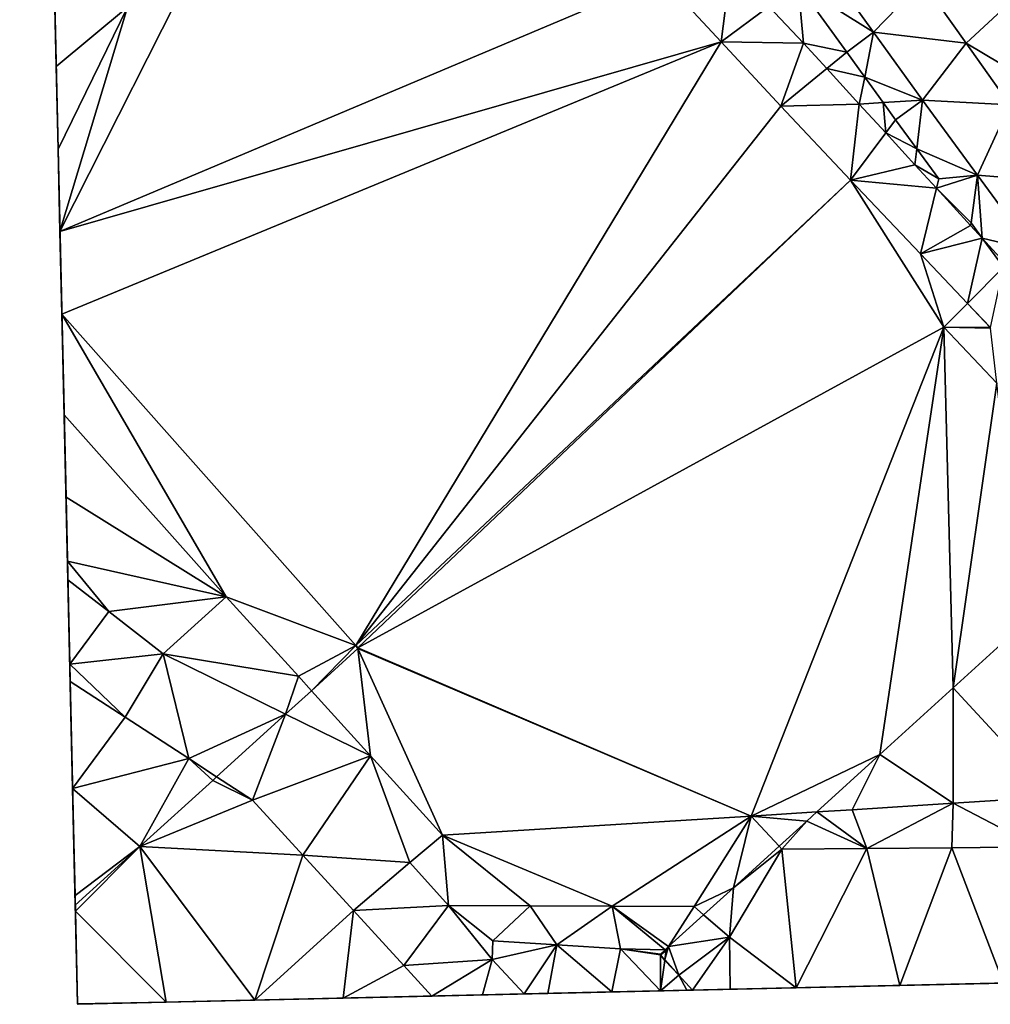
# Model space of a CAD drawing. Header units: inches. Extents: x 572956 to 573089, y 7035613 to 7035744.
# Tile 1 of 13: x 572956 to 573001, y 7035613 to 7035658. Entities that reach past the tile are written whole.
import ezdxf

# ---------------------------------------------------------------- set-up
doc = ezdxf.new("R2010")
doc.units = ezdxf.units.IN
doc.header["$MEASUREMENT"] = 0
doc.layers.add('Terreng_ortofoto', color=10, linetype='Continuous')

msp = doc.modelspace()

# ---------------------------------------------------------------- linework, layer by layer
at = {"layer": 'Terreng_ortofoto'}
for points in [[(572958.236, 7035652.486, 38.333), (572956.939, 7035709.277, 37.578), (572956.456, 7035730.422, 39.317)], [(572958.236, 7035652.486, 38.333), (572956.456, 7035730.422, 39.317), (572959.141, 7035612.858, 38.73)], [(572958.236, 7035652.486, 38.333), (572957.248, 7035695.75, 38), (572956.939, 7035709.277, 37.578)], [(572958.236, 7035652.486, 38.333), (572957.421, 7035688.18, 38.041), (572957.248, 7035695.75, 38)], [(572958.236, 7035652.486, 38.333), (572957.837, 7035669.991, 38.251), (572957.421, 7035688.18, 38.041)], [(572958.236, 7035652.486, 38.333), (572957.946, 7035665.219, 38.306), (572957.837, 7035669.991, 38.251)], [(572958.055, 7035660.446, 38.361), (572957.946, 7035665.219, 38.306), (572958.149, 7035656.312, 38.173)], [(572958.149, 7035656.312, 38.173), (572957.946, 7035665.219, 38.306), (572958.236, 7035652.486, 38.333)], [(572965.11, 7035662.098, 38.234), (572961.46, 7035659.064, 38.202), (572958.324, 7035648.66, 38.493)], [(572986.22, 7035660.435, 38.2), (572965.11, 7035662.098, 38.234), (572958.324, 7035648.66, 38.493)], [(572992.572, 7035660.104, 38.239), (572996.067, 7035657.903, 38.223), (572993.803, 7035661.047, 38.197)], [(572998.337, 7035660.247, 38.16), (572993.803, 7035661.047, 38.197), (572996.067, 7035657.903, 38.223)], [(572986.22, 7035660.435, 38.2), (572988.99, 7035657.452, 38.18), (572989.437, 7035660.98, 38.27)], [(572991.211, 7035659.097, 38.275), (572989.437, 7035660.98, 38.27), (572988.99, 7035657.452, 38.18)], [(572961.46, 7035659.064, 38.202), (572958.055, 7035660.446, 38.361), (572958.149, 7035656.312, 38.173)], [(572986.22, 7035660.435, 38.2), (572958.324, 7035648.66, 38.493), (572988.99, 7035657.452, 38.18)], [(572992.572, 7035660.104, 38.239), (572991.211, 7035659.097, 38.275), (572992.82, 7035657.39, 38.28)], [(572992.572, 7035660.104, 38.239), (572992.82, 7035657.39, 38.28), (572994.825, 7035656.976, 38.267)], [(572992.572, 7035660.104, 38.239), (572994.825, 7035656.976, 38.267), (572996.067, 7035657.903, 38.223)], [(572998.337, 7035660.247, 38.16), (572996.067, 7035657.903, 38.223), (573000.363, 7035657.394, 38.16)], [(572998.337, 7035660.247, 38.16), (573000.363, 7035657.394, 38.16), (573003.258, 7035660.086, 38.094)], [(573003.258, 7035660.086, 38.094), (573000.363, 7035657.394, 38.16), (573003.659, 7035655.43, 38.14)], [(572961.46, 7035659.064, 38.202), (572958.149, 7035656.312, 38.173), (572958.236, 7035652.486, 38.333)], [(572961.46, 7035659.064, 38.202), (572958.236, 7035652.486, 38.333), (572958.324, 7035648.66, 38.493)], [(572992.82, 7035657.39, 38.28), (572991.211, 7035659.097, 38.275), (572988.99, 7035657.452, 38.18)], [(572995.652, 7035655.826, 38.277), (572996.067, 7035657.903, 38.223), (572994.825, 7035656.976, 38.267)], [(572998.33, 7035654.76, 38.25), (572996.067, 7035657.903, 38.223), (572995.652, 7035655.826, 38.277)], [(573000.363, 7035657.394, 38.16), (572996.067, 7035657.903, 38.223), (572998.33, 7035654.76, 38.25)], [(572988.99, 7035657.452, 38.18), (572958.324, 7035648.66, 38.493), (572958.411, 7035644.833, 38.654)], [(572988.99, 7035657.452, 38.18), (572958.411, 7035644.833, 38.654), (572972.051, 7035629.464, 37.984)], [(572991.76, 7035654.47, 38.16), (572988.99, 7035657.452, 38.18), (572972.051, 7035629.464, 37.984)], [(572992.82, 7035657.39, 38.28), (572988.99, 7035657.452, 38.18), (572991.76, 7035654.47, 38.16)], [(572992.82, 7035657.39, 38.28), (572991.76, 7035654.47, 38.16), (572993.896, 7035656.216, 38.289)], [(572992.82, 7035657.39, 38.28), (572993.896, 7035656.216, 38.289), (572994.825, 7035656.976, 38.267)], [(573000.363, 7035657.394, 38.16), (572998.33, 7035654.76, 38.25), (573002.39, 7035654.54, 38.16)], [(573000.363, 7035657.394, 38.16), (573002.39, 7035654.54, 38.16), (573003.659, 7035655.43, 38.14)], [(572995.652, 7035655.826, 38.277), (572994.825, 7035656.976, 38.267), (572993.896, 7035656.216, 38.289)], [(572995.402, 7035654.572, 38.302), (572993.896, 7035656.216, 38.289), (572991.76, 7035654.47, 38.16)], [(572995.402, 7035654.572, 38.302), (572995.652, 7035655.826, 38.277), (572993.896, 7035656.216, 38.289)], [(572995.402, 7035654.572, 38.302), (572996.504, 7035654.643, 38.288), (572995.652, 7035655.826, 38.277)], [(572998.33, 7035654.76, 38.25), (572995.652, 7035655.826, 38.277), (572996.504, 7035654.643, 38.288)], [(572995.402, 7035654.572, 38.302), (572996.626, 7035653.238, 38.313), (572996.504, 7035654.643, 38.288)], [(572998.33, 7035654.76, 38.25), (572996.504, 7035654.643, 38.288), (572997.077, 7035653.847, 38.295)], [(572996.504, 7035654.643, 38.288), (572996.626, 7035653.238, 38.313), (572997.077, 7035653.847, 38.295)], [(572998.33, 7035654.76, 38.25), (572997.077, 7035653.847, 38.295), (572998.07, 7035652.493, 38.309)], [(572998.33, 7035654.76, 38.25), (572998.07, 7035652.493, 38.309), (573000.88, 7035651.28, 38.29)], [(573002.39, 7035654.54, 38.16), (572998.33, 7035654.76, 38.25), (573000.88, 7035651.28, 38.29)], [(572991.76, 7035654.47, 38.16), (572972.051, 7035629.464, 37.984), (572995, 7035651.047, 38.22)], [(572995.402, 7035654.572, 38.302), (572991.76, 7035654.47, 38.16), (572995, 7035651.047, 38.22)], [(572995.402, 7035654.572, 38.302), (572995, 7035651.047, 38.22), (572996.626, 7035653.238, 38.313)], [(573002.39, 7035654.54, 38.16), (573000.88, 7035651.28, 38.29), (573004.865, 7035650.955, 38.22)], [(572998.07, 7035652.493, 38.309), (572997.077, 7035653.847, 38.295), (572996.626, 7035653.238, 38.313)], [(572997.985, 7035651.755, 38.325), (572996.626, 7035653.238, 38.313), (572995, 7035651.047, 38.22)], [(572997.985, 7035651.755, 38.325), (572998.07, 7035652.493, 38.309), (572996.626, 7035653.238, 38.313)], [(572958.324, 7035648.66, 38.493), (572958.236, 7035652.486, 38.333), (572958.411, 7035644.833, 38.654)], [(572958.236, 7035652.486, 38.333), (572959.141, 7035612.858, 38.73), (572958.913, 7035622.843, 38.417)], [(572958.236, 7035652.486, 38.333), (572958.913, 7035622.843, 38.417), (572958.605, 7035636.34, 38.299)], [(572958.236, 7035652.486, 38.333), (572958.605, 7035636.34, 38.299), (572958.411, 7035644.833, 38.654)], [(572999.09, 7035651.1, 38.324), (572998.07, 7035652.493, 38.309), (572997.985, 7035651.755, 38.325)], [(572999.09, 7035651.1, 38.324), (573000.88, 7035651.28, 38.29), (572998.07, 7035652.493, 38.309)], [(572997.985, 7035651.755, 38.325), (572995, 7035651.047, 38.22), (572998.984, 7035650.665, 38.334)], [(572999.09, 7035651.1, 38.324), (572997.985, 7035651.755, 38.325), (572998.984, 7035650.665, 38.334)], [(572995, 7035651.047, 38.22), (572972.051, 7035629.464, 37.984), (572972.145, 7035629.359, 37.78)], [(572995, 7035651.047, 38.22), (572972.145, 7035629.359, 37.78), (572999.321, 7035644.227, 38.343)], [(572998.24, 7035647.623, 38.28), (572995, 7035651.047, 38.22), (572999.321, 7035644.227, 38.343)], [(572998.24, 7035647.623, 38.28), (572998.984, 7035650.665, 38.334), (572995, 7035651.047, 38.22)], [(572999.09, 7035651.1, 38.324), (572998.984, 7035650.665, 38.334), (573000.88, 7035651.28, 38.29)], [(573000.88, 7035651.28, 38.29), (572998.984, 7035650.665, 38.334), (573000.584, 7035649.061, 38.345)], [(573000.88, 7035651.28, 38.29), (573000.584, 7035649.061, 38.345), (573001.103, 7035648.353, 38.352)], [(573000.88, 7035651.28, 38.29), (573001.103, 7035648.353, 38.352), (573003.43, 7035647.8, 38.33)], [(573000.88, 7035651.28, 38.29), (573003.43, 7035647.8, 38.33), (573004.865, 7035650.955, 38.22)], [(572998.24, 7035647.623, 38.28), (573000.567, 7035648.937, 38.347), (572998.984, 7035650.665, 38.334)], [(573000.567, 7035648.937, 38.347), (573000.584, 7035649.061, 38.345), (572998.984, 7035650.665, 38.334)], [(572998.24, 7035647.623, 38.28), (573001.103, 7035648.353, 38.352), (573000.567, 7035648.937, 38.347)], [(573001.103, 7035648.353, 38.352), (573000.584, 7035649.061, 38.345), (573000.567, 7035648.937, 38.347)], [(572998.24, 7035647.623, 38.28), (573000.414, 7035645.326, 38.32), (573001.103, 7035648.353, 38.352)], [(573002.088, 7035647.009, 38.362), (573001.103, 7035648.353, 38.352), (573000.414, 7035645.326, 38.32)], [(573002.088, 7035647.009, 38.362), (573002.248, 7035647.104, 38.362), (573001.103, 7035648.353, 38.352)], [(573001.103, 7035648.353, 38.352), (573002.248, 7035647.104, 38.362), (573003.43, 7035647.8, 38.33)], [(572998.24, 7035647.623, 38.28), (572999.321, 7035644.227, 38.343), (573000.414, 7035645.326, 38.32)], [(573002.088, 7035647.009, 38.362), (573000.414, 7035645.326, 38.32), (573001.494, 7035644.214, 38.34)], [(572999.321, 7035644.227, 38.343), (573001.466, 7035644.215, 38.34), (573000.414, 7035645.326, 38.32)], [(573000.414, 7035645.326, 38.32), (573001.466, 7035644.215, 38.34), (573001.494, 7035644.214, 38.34)], [(572958.605, 7035636.34, 38.299), (572958.518, 7035640.165, 38.675), (572958.411, 7035644.833, 38.654)], [(572972.051, 7035629.464, 37.984), (572958.411, 7035644.833, 38.654), (572966.04, 7035631.72, 38.33)], [(572966.04, 7035631.72, 38.33), (572958.411, 7035644.833, 38.654), (572958.518, 7035640.165, 38.675)], [(572999.321, 7035644.227, 38.343), (572972.145, 7035629.359, 37.78), (572990.39, 7035621.561, 38.21)], [(572999.321, 7035644.227, 38.343), (572990.39, 7035621.561, 38.21), (572996.362, 7035624.421, 37.845)], [(572999.321, 7035644.227, 38.343), (572996.362, 7035624.421, 37.845), (572999.762, 7035627.513, 37.833)], [(572999.321, 7035644.227, 38.343), (573001.775, 7035641.633, 38.38), (573001.494, 7035644.185, 38.34)], [(572999.321, 7035644.227, 38.343), (573001.494, 7035644.185, 38.34), (573001.466, 7035644.215, 38.34)], [(572999.321, 7035644.227, 38.343), (572999.762, 7035627.513, 37.833), (573001.775, 7035641.633, 38.38)], [(573001.494, 7035644.214, 38.34), (573001.466, 7035644.215, 38.34), (573001.494, 7035644.185, 38.34)], [(573003.162, 7035630.604, 37.822), (573001.775, 7035641.633, 38.38), (572999.762, 7035627.513, 37.833)], [(572966.04, 7035631.72, 38.33), (572958.518, 7035640.165, 38.675), (572958.605, 7035636.34, 38.299)], [(572958.605, 7035636.34, 38.299), (572958.913, 7035622.843, 38.417), (572958.8, 7035627.803, 38.14)], [(572958.605, 7035636.34, 38.299), (572958.8, 7035627.803, 38.14), (572958.673, 7035633.378, 38.008)], [(572966.04, 7035631.72, 38.33), (572958.605, 7035636.34, 38.299), (572958.673, 7035633.378, 38.008)], [(572960.59, 7035631.04, 38.025), (572958.673, 7035633.378, 38.008), (572958.693, 7035632.516, 37.923)], [(572958.693, 7035632.516, 37.923), (572958.673, 7035633.378, 38.008), (572958.782, 7035628.599, 38.103)], [(572958.673, 7035633.378, 38.008), (572958.8, 7035627.803, 38.14), (572958.782, 7035628.599, 38.103)], [(572966.04, 7035631.72, 38.33), (572958.673, 7035633.378, 38.008), (572960.59, 7035631.04, 38.025)], [(572960.59, 7035631.04, 38.025), (572958.693, 7035632.516, 37.923), (572958.782, 7035628.599, 38.103)], [(572966.04, 7035631.72, 38.33), (572960.59, 7035631.04, 38.025), (572963.11, 7035629.08, 38.16)], [(572966.04, 7035631.72, 38.33), (572963.11, 7035629.08, 38.16), (572969.383, 7035628.04, 38.363)], [(572972.051, 7035629.464, 37.984), (572966.04, 7035631.72, 38.33), (572969.383, 7035628.04, 38.363)], [(572960.59, 7035631.04, 38.025), (572958.782, 7035628.599, 38.103), (572963.11, 7035629.08, 38.16)], [(573003.162, 7035630.604, 37.822), (572999.762, 7035627.513, 37.833), (573004.43, 7035622.45, 38.61)], [(572963.11, 7035629.08, 38.16), (572958.782, 7035628.599, 38.103), (572961.343, 7035626.147, 38.2)], [(572963.11, 7035629.08, 38.16), (572961.343, 7035626.147, 38.2), (572964.297, 7035624.223, 38.27)], [(572969.383, 7035628.04, 38.363), (572963.11, 7035629.08, 38.16), (572968.784, 7035626.279, 37.777)], [(572968.784, 7035626.279, 37.777), (572963.11, 7035629.08, 38.16), (572964.297, 7035624.223, 38.27)], [(572972.051, 7035629.464, 37.984), (572969.383, 7035628.04, 38.363), (572969.989, 7035627.373, 37.778)], [(572972.051, 7035629.464, 37.984), (572969.989, 7035627.373, 37.778), (572972.144, 7035629.331, 37.78)], [(572972.144, 7035629.331, 37.78), (572969.989, 7035627.373, 37.778), (572972.727, 7035624.36, 38.397)], [(572972.051, 7035629.464, 37.984), (572972.144, 7035629.331, 37.78), (572972.145, 7035629.359, 37.78)], [(572990.39, 7035621.561, 38.21), (572972.145, 7035629.359, 37.78), (572972.144, 7035629.331, 37.78)], [(572972.144, 7035629.331, 37.78), (572972.727, 7035624.36, 38.397), (572976.07, 7035620.68, 38.43)], [(572990.39, 7035621.561, 38.21), (572972.144, 7035629.331, 37.78), (572976.07, 7035620.68, 38.43)], [(572958.8, 7035627.803, 38.14), (572961.343, 7035626.147, 38.2), (572958.782, 7035628.599, 38.103)], [(572958.8, 7035627.803, 38.14), (572958.913, 7035622.843, 38.417), (572961.343, 7035626.147, 38.2)], [(572969.383, 7035628.04, 38.363), (572968.784, 7035626.279, 37.777), (572969.989, 7035627.373, 37.778)], [(572972.727, 7035624.36, 38.397), (572969.989, 7035627.373, 37.778), (572968.784, 7035626.279, 37.777)], [(572999.75, 7035622.154, 38.477), (572999.762, 7035627.513, 37.833), (572996.362, 7035624.421, 37.845)], [(572999.75, 7035622.154, 38.477), (573004.43, 7035622.45, 38.61), (572999.762, 7035627.513, 37.833)], [(572961.343, 7035626.147, 38.2), (572958.913, 7035622.843, 38.417), (572964.297, 7035624.223, 38.27)], [(572965.592, 7035623.379, 38.301), (572968.784, 7035626.279, 37.777), (572964.297, 7035624.223, 38.27)], [(572967.25, 7035622.3, 38.34), (572968.784, 7035626.279, 37.777), (572965.592, 7035623.379, 38.301)], [(572967.25, 7035622.3, 38.34), (572972.727, 7035624.36, 38.397), (572968.784, 7035626.279, 37.777)], [(572964.297, 7035624.223, 38.27), (572958.913, 7035622.843, 38.417), (572962.036, 7035620.148, 37.77)], [(572965.41, 7035623.214, 37.773), (572964.297, 7035624.223, 38.27), (572962.036, 7035620.148, 37.77)], [(572965.41, 7035623.214, 37.773), (572965.592, 7035623.379, 38.301), (572964.297, 7035624.223, 38.27)], [(572967.25, 7035622.3, 38.34), (572969.593, 7035619.743, 38.36), (572972.727, 7035624.36, 38.397)], [(572974.56, 7035619.41, 38.46), (572972.727, 7035624.36, 38.397), (572969.593, 7035619.743, 38.36)], [(572976.07, 7035620.68, 38.43), (572972.727, 7035624.36, 38.397), (572974.56, 7035619.41, 38.46)], [(572990.39, 7035621.561, 38.21), (572993.428, 7035621.753, 38.297), (572996.362, 7035624.421, 37.845)], [(572995.07, 7035621.857, 38.343), (572996.362, 7035624.421, 37.845), (572993.428, 7035621.753, 38.297)], [(572999.75, 7035622.154, 38.477), (572996.362, 7035624.421, 37.845), (572995.07, 7035621.857, 38.343)], [(572967.25, 7035622.3, 38.34), (572965.41, 7035623.214, 37.773), (572962.036, 7035620.148, 37.77)], [(572967.25, 7035622.3, 38.34), (572965.592, 7035623.379, 38.301), (572965.41, 7035623.214, 37.773)], [(572958.913, 7035622.843, 38.417), (572959.141, 7035612.858, 38.73), (572959.043, 7035617.159, 37.867)], [(572958.913, 7035622.843, 38.417), (572959.043, 7035617.159, 37.867), (572959.037, 7035617.424, 37.767)], [(572958.913, 7035622.843, 38.417), (572959.037, 7035617.424, 37.767), (572959.027, 7035617.884, 38.694)], [(572958.913, 7035622.843, 38.417), (572959.027, 7035617.884, 38.694), (572962.036, 7035620.148, 37.77)], [(572967.25, 7035622.3, 38.34), (572962.036, 7035620.148, 37.77), (572969.593, 7035619.743, 38.36)], [(572999.75, 7035622.154, 38.477), (573003.63, 7035620.13, 38.46), (573004.43, 7035622.45, 38.61)], [(572990.39, 7035621.561, 38.21), (572992.962, 7035621.33, 37.857), (572993.428, 7035621.753, 38.297)], [(572993.428, 7035621.753, 38.297), (572992.962, 7035621.33, 37.857), (572995.75, 7035620.057, 38.28)], [(572995.07, 7035621.857, 38.343), (572993.428, 7035621.753, 38.297), (572995.75, 7035620.057, 38.28)], [(572999.75, 7035622.154, 38.477), (572995.07, 7035621.857, 38.343), (572995.75, 7035620.057, 38.28)], [(572999.75, 7035622.154, 38.477), (572995.75, 7035620.057, 38.28), (572999.69, 7035620.094, 38.37)], [(572999.75, 7035622.154, 38.477), (572999.69, 7035620.094, 38.37), (573003.63, 7035620.13, 38.46)], [(572990.39, 7035621.561, 38.21), (572976.07, 7035620.68, 38.43), (572983.94, 7035617.387, 38.227)], [(572990.39, 7035621.561, 38.21), (572983.94, 7035617.387, 38.227), (572987.74, 7035617.37, 38.11)], [(572990.39, 7035621.561, 38.21), (572987.74, 7035617.37, 38.11), (572989.562, 7035618.238, 37.868)], [(572990.39, 7035621.561, 38.21), (572989.562, 7035618.238, 37.868), (572991.679, 7035620.163, 37.861)], [(572990.39, 7035621.561, 38.21), (572991.679, 7035620.163, 37.861), (572992.962, 7035621.33, 37.857)], [(572992.962, 7035621.33, 37.857), (572991.679, 7035620.163, 37.861), (572991.81, 7035620.021, 38.19)], [(572992.962, 7035621.33, 37.857), (572991.81, 7035620.021, 38.19), (572995.75, 7035620.057, 38.28)], [(572976.07, 7035620.68, 38.43), (572974.56, 7035619.41, 38.46), (572976.34, 7035617.42, 38.46)], [(572976.07, 7035620.68, 38.43), (572976.34, 7035617.42, 38.46), (572980.14, 7035617.403, 38.343)], [(572976.07, 7035620.68, 38.43), (572980.14, 7035617.403, 38.343), (572983.94, 7035617.387, 38.227)], [(572962.036, 7035620.148, 37.77), (572959.027, 7035617.884, 38.694), (572959.037, 7035617.424, 37.767)], [(572962.036, 7035620.148, 37.77), (572959.037, 7035617.424, 37.767), (572959.043, 7035617.159, 37.867)], [(572963.249, 7035612.932, 38.646), (572962.036, 7035620.148, 37.77), (572959.043, 7035617.159, 37.867)], [(572969.593, 7035619.743, 38.36), (572962.036, 7035620.148, 37.77), (572967.356, 7035613.026, 38.559)], [(572967.356, 7035613.026, 38.559), (572962.036, 7035620.148, 37.77), (572963.249, 7035612.932, 38.646)], [(572989.562, 7035618.238, 37.868), (572989.38, 7035615.94, 38.16), (572991.81, 7035620.021, 38.19)], [(572991.81, 7035620.021, 38.19), (572989.38, 7035615.94, 38.16), (572992.474, 7035613.6, 37.991)], [(572989.562, 7035618.238, 37.868), (572991.81, 7035620.021, 38.19), (572991.679, 7035620.163, 37.861)], [(572991.81, 7035620.021, 38.19), (572992.474, 7035613.6, 37.991), (572995.75, 7035620.057, 38.28)], [(572995.75, 7035620.057, 38.28), (572992.474, 7035613.6, 37.991), (572997.281, 7035613.71, 38.103)], [(572999.69, 7035620.094, 38.37), (572995.75, 7035620.057, 38.28), (572997.281, 7035613.71, 38.103)], [(572999.69, 7035620.094, 38.37), (572997.281, 7035613.71, 38.103), (573002.087, 7035613.82, 38.214)], [(572999.69, 7035620.094, 38.37), (573002.087, 7035613.82, 38.214), (573003.63, 7035620.13, 38.46)], [(572969.593, 7035619.743, 38.36), (572967.356, 7035613.026, 38.559), (572971.937, 7035617.187, 38.38)], [(572974.56, 7035619.41, 38.46), (572969.593, 7035619.743, 38.36), (572971.937, 7035617.187, 38.38)], [(572976.34, 7035617.42, 38.46), (572974.56, 7035619.41, 38.46), (572971.937, 7035617.187, 38.38)], [(572989.562, 7035618.238, 37.868), (572987.74, 7035617.37, 38.11), (572988.183, 7035616.984, 37.873)], [(572989.562, 7035618.238, 37.868), (572988.183, 7035616.984, 37.873), (572989.38, 7035615.94, 38.16)], [(572967.356, 7035613.026, 38.559), (572971.463, 7035613.12, 38.472), (572971.937, 7035617.187, 38.38)], [(572974.28, 7035614.63, 38.4), (572971.937, 7035617.187, 38.38), (572971.463, 7035613.12, 38.472)], [(572976.34, 7035617.42, 38.46), (572971.937, 7035617.187, 38.38), (572974.28, 7035614.63, 38.4)], [(572976.34, 7035617.42, 38.46), (572974.28, 7035614.63, 38.4), (572978.38, 7035614.91, 38.39)], [(572980.14, 7035617.403, 38.343), (572976.34, 7035617.42, 38.46), (572978.41, 7035615.78, 38.39)], [(572976.34, 7035617.42, 38.46), (572978.38, 7035614.91, 38.39), (572978.41, 7035615.78, 38.39)], [(572980.14, 7035617.403, 38.343), (572978.41, 7035615.78, 38.39), (572981.365, 7035615.59, 38.32)], [(572980.14, 7035617.403, 38.343), (572981.365, 7035615.59, 38.32), (572983.94, 7035617.387, 38.227)], [(572981.365, 7035615.59, 38.32), (572984.32, 7035615.4, 38.25), (572983.94, 7035617.387, 38.227)], [(572987.74, 7035617.37, 38.11), (572983.94, 7035617.387, 38.227), (572986.558, 7035615.506, 37.879)], [(572983.94, 7035617.387, 38.227), (572984.32, 7035615.4, 38.25), (572986.395, 7035615.358, 37.879)], [(572983.94, 7035617.387, 38.227), (572986.395, 7035615.358, 37.879), (572986.558, 7035615.506, 37.879)], [(572987.74, 7035617.37, 38.11), (572986.558, 7035615.506, 37.879), (572988.183, 7035616.984, 37.873)], [(572963.249, 7035612.932, 38.646), (572959.043, 7035617.159, 37.867), (572959.141, 7035612.858, 38.73)], [(572988.183, 7035616.984, 37.873), (572986.558, 7035615.506, 37.879), (572989.38, 7035615.94, 38.16)], [(572959.142, 7035612.833, 38.729), (573089.298, 7035615.813, 37.929), (573079.505, 7035615.589, 37.957)], [(572986.558, 7035615.506, 37.879), (572987.034, 7035614.187, 37.88), (572989.38, 7035615.94, 38.16)], [(572989.38, 7035615.94, 38.16), (572987.034, 7035614.187, 37.88), (572987.668, 7035613.49, 37.88)], [(572989.38, 7035615.94, 38.16), (572987.668, 7035613.49, 37.88), (572989.41, 7035613.53, 37.92)], [(572992.474, 7035613.6, 37.991), (572989.38, 7035615.94, 38.16), (572989.41, 7035613.53, 37.92)], [(572959.142, 7035612.833, 38.729), (573079.505, 7035615.589, 37.957), (573074.609, 7035615.477, 37.972)], [(572959.142, 7035612.833, 38.729), (573074.609, 7035615.477, 37.972), (573069.713, 7035615.365, 37.986)], [(572959.142, 7035612.833, 38.729), (573069.713, 7035615.365, 37.986), (573053.043, 7035614.984, 38.001)], [(572978.41, 7035615.78, 38.39), (572978.38, 7035614.91, 38.39), (572981.365, 7035615.59, 38.32)], [(572978.38, 7035614.91, 38.39), (572979.853, 7035613.311, 38.368), (572981.365, 7035615.59, 38.32)], [(572979.853, 7035613.311, 38.368), (572980.96, 7035613.337, 38.343), (572981.365, 7035615.59, 38.32)], [(572980.96, 7035613.337, 38.343), (572983.917, 7035613.404, 38.275), (572981.365, 7035615.59, 38.32)], [(572981.365, 7035615.59, 38.32), (572983.917, 7035613.404, 38.275), (572984.32, 7035615.4, 38.25)], [(572984.32, 7035615.4, 38.25), (572983.917, 7035613.404, 38.275), (572986.183, 7035613.456, 38.192)], [(572984.32, 7035615.4, 38.25), (572986.183, 7035613.456, 38.192), (572986.176, 7035615.132, 37.88)], [(572984.32, 7035615.4, 38.25), (572986.176, 7035615.132, 37.88), (572986.177, 7035615.16, 37.88)], [(572984.32, 7035615.4, 38.25), (572986.177, 7035615.16, 37.88), (572986.395, 7035615.358, 37.879)], [(572986.44, 7035615.32, 38.16), (572986.395, 7035615.358, 37.879), (572986.177, 7035615.16, 37.88)], [(572986.383, 7035614.904, 37.88), (572987.034, 7035614.187, 37.88), (572986.558, 7035615.506, 37.879)], [(572986.383, 7035614.904, 37.88), (572986.558, 7035615.506, 37.879), (572986.44, 7035615.32, 38.16)], [(572986.44, 7035615.32, 38.16), (572986.558, 7035615.506, 37.879), (572986.395, 7035615.358, 37.879)], [(572959.142, 7035612.833, 38.729), (573053.043, 7035614.984, 38.001), (573029.458, 7035614.445, 38.271)], [(572974.28, 7035614.63, 38.4), (572975.57, 7035613.213, 38.384), (572978.38, 7035614.91, 38.39)], [(572975.57, 7035613.213, 38.384), (572977.921, 7035613.267, 38.376), (572978.38, 7035614.91, 38.39)], [(572978.38, 7035614.91, 38.39), (572977.921, 7035613.267, 38.376), (572979.853, 7035613.311, 38.368)], [(572986.383, 7035614.904, 37.88), (572986.44, 7035615.32, 38.16), (572986.176, 7035615.132, 37.88)], [(572986.44, 7035615.32, 38.16), (572986.177, 7035615.16, 37.88), (572986.176, 7035615.132, 37.88)], [(572986.377, 7035614.862, 38.168), (572986.176, 7035615.132, 37.88), (572986.183, 7035613.456, 38.192)], [(572986.377, 7035614.862, 38.168), (572986.383, 7035614.904, 37.88), (572986.176, 7035615.132, 37.88)], [(572986.377, 7035614.862, 38.168), (572987.034, 7035614.187, 37.88), (572986.383, 7035614.904, 37.88)], [(573015.334, 7035614.122, 38.18), (572959.142, 7035612.833, 38.729), (573029.458, 7035614.445, 38.271)], [(572974.28, 7035614.63, 38.4), (572971.463, 7035613.12, 38.472), (572975.57, 7035613.213, 38.384)], [(572986.377, 7035614.862, 38.168), (572986.183, 7035613.456, 38.192), (572987.034, 7035614.187, 37.88)], [(573004.48, 7035613.874, 38.27), (572959.142, 7035612.833, 38.729), (573015.334, 7035614.122, 38.18)], [(572987.403, 7035613.484, 37.98), (572987.034, 7035614.187, 37.88), (572986.183, 7035613.456, 38.192)], [(572987.403, 7035613.484, 37.98), (572987.668, 7035613.49, 37.88), (572987.034, 7035614.187, 37.88)], [(573004.48, 7035613.874, 38.27), (572992.474, 7035613.6, 37.991), (572959.142, 7035612.833, 38.729)], [(572992.474, 7035613.6, 37.991), (572983.917, 7035613.404, 38.275), (572959.142, 7035612.833, 38.729)], [(572992.474, 7035613.6, 37.991), (572987.668, 7035613.49, 37.88), (572983.917, 7035613.404, 38.275)], [(572992.474, 7035613.6, 37.991), (572989.41, 7035613.53, 37.92), (572987.668, 7035613.49, 37.88)], [(573004.48, 7035613.874, 38.27), (572997.281, 7035613.71, 38.103), (572992.474, 7035613.6, 37.991)], [(573002.087, 7035613.82, 38.214), (572997.281, 7035613.71, 38.103), (573004.48, 7035613.874, 38.27)], [(572979.853, 7035613.311, 38.368), (572959.142, 7035612.833, 38.729), (572983.917, 7035613.404, 38.275)], [(572975.57, 7035613.213, 38.384), (572959.142, 7035612.833, 38.729), (572979.853, 7035613.311, 38.368)], [(572975.57, 7035613.213, 38.384), (572971.463, 7035613.12, 38.472), (572959.142, 7035612.833, 38.729)], [(572967.356, 7035613.026, 38.559), (572959.142, 7035612.833, 38.729), (572971.463, 7035613.12, 38.472)], [(572975.57, 7035613.213, 38.384), (572979.853, 7035613.311, 38.368), (572977.921, 7035613.267, 38.376)], [(572979.853, 7035613.311, 38.368), (572983.917, 7035613.404, 38.275), (572980.96, 7035613.337, 38.343)], [(572983.917, 7035613.404, 38.275), (572987.668, 7035613.49, 37.88), (572986.183, 7035613.456, 38.192)], [(572987.403, 7035613.484, 37.98), (572986.183, 7035613.456, 38.192), (572987.668, 7035613.49, 37.88)], [(572963.249, 7035612.932, 38.646), (572959.141, 7035612.858, 38.73), (572959.162, 7035612.838, 38.731)], [(572959.141, 7035612.858, 38.73), (572959.142, 7035612.833, 38.729), (572959.162, 7035612.838, 38.731)], [(572967.356, 7035613.026, 38.559), (572963.249, 7035612.932, 38.646), (572959.142, 7035612.833, 38.729)], [(572963.249, 7035612.932, 38.646), (572959.162, 7035612.838, 38.731), (572959.142, 7035612.833, 38.729)]]:
    msp.add_3dface(points, dxfattribs=at)

doc.saveas('drawing.dxf')
